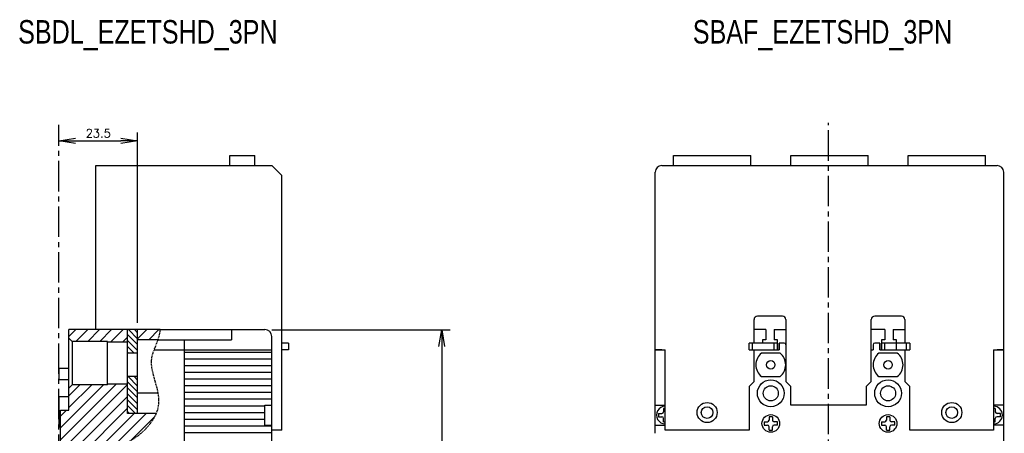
# Model space of a CAD drawing. Extents: x -741 to 1164, y -3289 to 616.
# Tile 45 of 65: x -326 to -32, y -928 to -804. Entities that reach past the tile are written whole.
import ezdxf

# ---------------------------------------------------------------- set-up
doc = ezdxf.new("R2010")
doc.units = 0
doc.header["$LTSCALE"] = 1.21
doc.header["$MEASUREMENT"] = 0
doc.linetypes.add('AXES2', pattern=[1.125, 0.75, -0.125, 0.125, -0.125])
doc.linetypes.add('CACHE', pattern=[0.375, 0.25, -0.125])
doc.layers.get('0').update_dxf_attribs({"linetype": 'CONTINUOUS'})
doc.layers.get('Defpoints').update_dxf_attribs({"linetype": 'CONTINUOUS'})
for name, color, linetype in [('AXE', 80, 'AXES2'), ('COTATION1', 50, 'CONTINUOUS'), ('HACHURES1', 130, 'CONTINUOUS'), ('POINTILLE_MOYEN', 141, 'CACHE')]:
    doc.layers.add(name, color=color, linetype=linetype)
doc.styles.add('ROMANS', font='romans.shx')
doc.styles.get("Standard").update_dxf_attribs({"font": 'txt', "width": 0.8})
doc.dimstyles.new('SC_DEFAUT', dxfattribs={"dimscale": 0, "dimtxt": 2.5, "dimasz": 5, "dimexe": 2.5, "dimexo": 2, "dimgap": 1, "dimtad": 1, "dimdec": 4, "dimzin": 12, "dimdsep": 46, "dimtxsty": 'ROMANS', "dimblk1": 'OPEN', "dimblk2": 'OPEN', "dimsah": 1, "dimcen": 0, "dimadec": 0, "dimazin": 0, "dimtfac": 1, "dimtdec": 4, "dimtofl": 0, "dimtmove": 0, "dimatfit": 3, "dimldrblk": 'OPEN', "dimfxl": 0, "dimtolj": 1, "dimtzin": 12, "dimarcsym": 0})

# ---------------------------------------------------------------- blocks, each defined once
blk = doc.blocks.new('_OPEN')
at = {"color": 0, "linetype": 'ByBlock'}
for p, q in [((-1, 0.167), (0, 0)), ((0, 0), (-1, -0.167)), ((0, 0), (-1, 0))]:
    blk.add_line(p, q, dxfattribs=at)
blk = doc.blocks.new('*D39')
at = {"layer": 'COTATION1', "color": 0, "lineweight": -2}
for p, q in [((-313.96, -838.22), (-313.96, -837.72)), ((-308.96, -840.22), (-295.46, -840.22)), ((-290.46, -894.6), (-290.46, -837.72))]:
    blk.add_line(p, q, dxfattribs=at)
at = {"layer": 'Defpoints', "color": 0}
for p in [(-313.96, -840.22), (-290.46, -840.22), (-290.46, -896.6)]:
    blk.add_point(p, dxfattribs=at)
at = {"layer": 'COTATION1', "color": 0, "lineweight": -2, "xscale": 5, "yscale": 5, "zscale": 5, "rotation": 180}
blk.add_blockref('_OPEN', (-313.96, -840.22), dxfattribs=at)
at = {"layer": 'COTATION1', "color": 0, "lineweight": -2, "xscale": 5, "yscale": 5, "zscale": 5}
blk.add_blockref('_OPEN', (-290.46, -840.22), dxfattribs=at)
at = {"layer": 'COTATION1', "color": 0, "insert": (-302.21, -837.97), "char_height": 2.5, "attachment_point": 5, "style": 'ROMANS'}
blk.add_mtext('\\A1;23.5', dxfattribs=at)
blk = doc.blocks.new('*D50')
at = {"layer": 'COTATION1', "color": 0, "lineweight": -2}
for p, q in [((-250.46, -896.6), (-197.2, -896.6)), ((-199.7, -901.6), (-199.7, -973.6)), ((-250.46, -978.6), (-197.2, -978.6))]:
    blk.add_line(p, q, dxfattribs=at)
at = {"layer": 'Defpoints', "color": 0}
for p in [(-252.46, -896.6), (-252.46, -978.6), (-199.7, -978.6)]:
    blk.add_point(p, dxfattribs=at)
at = {"layer": 'COTATION1', "color": 0, "lineweight": -2, "xscale": 5, "yscale": 5, "zscale": 5}
for p, rotation in [((-199.7, -896.6), 90), ((-199.7, -978.6), 270)]:
    blk.add_blockref('_OPEN', p, dxfattribs=dict(at, rotation=rotation))
at = {"layer": 'COTATION1', "color": 0, "insert": (-201.95, -937.6), "char_height": 2.5, "attachment_point": 5, "rotation": 90, "style": 'ROMANS'}
blk.add_mtext('\\A1;82', dxfattribs=at)

msp = doc.modelspace()

# ---------------------------------------------------------------- hatches: boundary and pattern name
at = {"layer": 'HACHURES1'}
h = msp.add_hatch(dxfattribs=at)
h.set_pattern_fill('ANSI31', color=256, scale=20, style=0)
h.set_pattern_definition([(45, (-105.4476, -1470.9773), (-1.767767, 1.767767), [])])
edge = h.paths.add_edge_path()
edge.add_line((-309.9565, -913.09643), (-310.9565, -914.09643))
edge.add_line((-310.9565, -914.09643), (-310.9565, -920.59643))
edge.add_line((-310.9565, -920.59643), (-313.4565, -920.59643))
edge.add_line((-313.4565, -920.59643), (-313.4565, -938.2687))
edge.add_spline(control_points=[(-313.4565, -938.2687), (-311.5749, -938.17444), (-307.59499, -936.50738), (-302.22186, -933.8138), (-295.4812, -931.39984), (-289.26408, -928.10023), (-285.76756, -923.65807), (-284.89516, -921.59643)], knot_values=[0, 0, 0, 0, 5.65186607, 12.553560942, 18.184800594, 27.039077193, 33.68406296, 33.68406296, 33.68406296, 33.68406296], degree=3, periodic=0)
edge.add_line((-284.89516, -921.59643), (-293.4565, -921.59643))
edge.add_line((-293.4565, -921.59643), (-293.4565, -912.8264))
edge.add_line((-293.4565, -912.8264), (-299.4565, -912.8264))
edge.add_line((-299.4565, -912.8264), (-299.4565, -913.09643))
edge.add_line((-299.4565, -913.09643), (-309.9565, -913.09643))
h.paths.add_polyline_path([(-299.4565, -900.09643), (-299.4565, -900.36647), (-293.4565, -900.36647), (-293.4565, -896.59643), (-310.82416, -896.59643), (-310.9565, -896.78543), (-310.9565, -899.09643), (-309.9565, -900.09643)])
edge = h.paths.add_edge_path()
edge.add_line((-290.4565, -896.59643), (-290.4565, -899.59643))
edge.add_line((-290.4565, -899.59643), (-284.34357, -899.59643))
edge.add_spline(control_points=[(-284.34357, -899.59643), (-283.99914, -898.61561), (-283.74466, -897.62091), (-283.73247, -896.59643)], knot_values=[56.26375763, 56.26375763, 56.26375763, 56.26375763, 59.337416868, 59.337416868, 59.337416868, 59.337416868], degree=3, periodic=0)
edge.add_line((-283.73247, -896.59643), (-290.4565, -896.59643))
h = msp.add_hatch(dxfattribs=at)
h.set_pattern_fill('ANSI31', color=256, scale=10, angle=90, style=0)
h.set_pattern_definition([(135, (-18.9718, -1183.1483), (-0.8838835, -0.8838835), [])])
h.paths.add_polyline_path([(-290.4565, -896.59643), (-293.4565, -896.59643), (-293.4565, -903.59643), (-290.4565, -903.59643)])
h.paths.add_polyline_path([(-290.4565, -910.59643), (-293.4565, -910.59643), (-293.4565, -921.56843), (-293.4285, -921.59643), (-290.4565, -921.59643)])

# ---------------------------------------------------------------- linework, layer by layer
for p, q in [((-262.9565, -844.59643), (-255.45935, -844.59643)), ((-262.9565, -847.59643), (-262.9565, -844.59643)), ((-255.45935, -847.59643), (-255.45935, -844.59643)), ((-130.57676, -844.59643), (-107.48385, -844.59643)), ((-130.57676, -847.59643), (-130.57676, -844.59643)), ((-107.48385, -847.59643), (-107.48385, -844.59643)), ((-95.57146, -844.59643), (-72.48916, -844.59643)), ((-95.57146, -847.59643), (-95.57146, -844.59643)), ((-72.48916, -847.59643), (-72.48916, -844.59643)), ((-60.57676, -844.59643), (-37.48385, -844.59643)), ((-60.57676, -847.59643), (-60.57676, -844.59643)), ((-37.48385, -847.59643), (-37.48385, -844.59643)), ((-302.9565, -847.59643), (-250.4565, -847.59643)), ((-302.9565, -896.59643), (-302.9565, -847.59643)), ((-250.4565, -847.59643), (-247.4565, -850.59643)), ((-134.03031, -847.59643), (-34.03031, -847.59643)), ((-247.4565, -926.59643), (-247.4565, -850.59643)), ((-136.03031, -902.59643), (-136.03031, -849.59643)), ((-32.03031, -902.59643), (-32.03031, -849.59643)), ((-98.03031, -892.59643), (-105.53031, -892.59643)), ((-62.53031, -892.59643), (-70.53031, -892.59643)), ((-106.53031, -900.59643), (-106.53031, -893.59643)), ((-97.03031, -893.59643), (-97.03031, -912.09643)), ((-71.53031, -912.09643), (-71.53031, -893.59643)), ((-61.53031, -893.59643), (-61.53031, -900.59643)), ((-310.9565, -920.59643), (-310.9565, -896.59643)), ((-310.9565, -920.59643), (-310.9565, -896.59643)), ((-283.73247, -896.59643), (-252.4565, -896.59643)), ((-262.4565, -896.59643), (-262.4565, -899.59643)), ((-250.4565, -948.59643), (-250.4565, -898.59643)), ((-103.03031, -896.59643), (-106.53031, -896.59643)), ((-103.03031, -896.59643), (-103.03031, -899.59643)), ((-100.53031, -896.59643), (-97.03031, -896.59643)), ((-100.53031, -896.59643), (-100.53031, -899.59643)), ((-67.53031, -896.59643), (-71.53031, -896.59643)), ((-67.53031, -896.59643), (-67.53031, -899.59643)), ((-65.03031, -896.59643), (-61.53031, -896.59643)), ((-65.03031, -896.59643), (-65.03031, -899.59643)), ((-284.34357, -899.59643), (-262.4565, -899.59643)), ((-276.4565, -974.59643), (-276.4565, -899.59643)), ((-245.4565, -900.59643), (-247.4565, -900.59643)), ((-245.4565, -900.59643), (-245.4565, -902.59643)), ((-99.53031, -900.59643), (-108.03031, -900.59643)), ((-108.03031, -902.59643), (-108.03031, -900.59643)), ((-107.03031, -902.59643), (-107.03031, -900.59643)), ((-103.03031, -899.59643), (-104.03031, -899.59643)), ((-104.03031, -899.59643), (-104.03031, -900.59643)), ((-99.53031, -899.59643), (-100.53031, -899.59643)), ((-100.53031, -902.59643), (-100.53031, -900.59643)), ((-99.53031, -902.59643), (-99.53031, -899.59643)), ((-99.53031, -900.59643), (-99.53031, -902.59643)), ((-97.53031, -900.59643), (-99.03031, -900.59643)), ((-99.03031, -900.59643), (-99.03031, -902.59643)), ((-71.03031, -901.09643), (-71.03031, -902.59643)), ((-69.03031, -900.59643), (-70.53031, -900.59643)), ((-69.03031, -902.59643), (-69.03031, -900.59643)), ((-67.53031, -899.59643), (-68.53031, -899.59643)), ((-68.53031, -899.59643), (-68.53031, -902.59643)), ((-60.03031, -900.59643), (-68.53031, -900.59643)), ((-68.53031, -902.59643), (-68.53031, -900.59643)), ((-67.53031, -902.59643), (-67.53031, -900.59643)), ((-64.03031, -899.59643), (-65.03031, -899.59643)), ((-64.03031, -902.59643), (-64.03031, -899.59643)), ((-61.03031, -902.59643), (-61.03031, -900.59643)), ((-60.03031, -900.59643), (-60.03031, -902.59643)), ((-285.52612, -902.59643), (-250.4565, -902.59643)), ((-250.4565, -903.39643), (-276.4565, -903.39643)), ((-245.4565, -902.59643), (-247.4565, -902.59643)), ((-136.03031, -902.59643), (-133.03031, -902.59643)), ((-136.03031, -927.54583), (-136.03031, -902.59643)), ((-134.03031, -902.59643), (-136.03031, -902.59643)), ((-133.03031, -926.59643), (-133.03031, -902.59643)), ((-108.03031, -902.59643), (-99.03031, -902.59643)), ((-106.53031, -912.09643), (-106.53031, -902.59643)), ((-98.78031, -903.59643), (-104.28031, -903.59643)), ((-104.03031, -902.59643), (-99.53031, -902.59643)), ((-71.53031, -902.59643), (-71.03031, -902.59643)), ((-63.78031, -903.59643), (-69.28031, -903.59643)), ((-69.03031, -902.59643), (-60.03031, -902.59643)), ((-68.53031, -902.59643), (-64.03031, -902.59643)), ((-61.53031, -902.59643), (-61.53031, -912.09643)), ((-35.03031, -902.59643), (-32.03031, -902.59643)), ((-35.03031, -902.59643), (-35.03031, -926.59643)), ((-32.03031, -902.59643), (-34.03031, -902.59643)), ((-32.03031, -1054.59643), (-32.03031, -902.59643)), ((-250.4565, -905.39643), (-276.4565, -905.39643)), ((-250.4565, -907.39643), (-276.4565, -907.39643)), ((-313.9565, -908.09643), (-313.9565, -911.59643)), ((-313.9565, -908.09643), (-310.9565, -908.09643)), ((-313.9565, -908.09643), (-313.9565, -911.59643)), ((-313.9565, -908.09643), (-310.9565, -908.09643)), ((-250.4565, -909.39643), (-276.4565, -909.39643)), ((-104.28031, -910.59643), (-98.78031, -910.59643)), ((-69.28031, -910.59643), (-63.78031, -910.59643)), ((-310.9565, -911.59643), (-313.9565, -911.59643)), ((-310.9565, -911.59643), (-313.9565, -911.59643)), ((-250.4565, -911.39643), (-276.4565, -911.39643)), ((-250.4565, -913.39643), (-276.4565, -913.39643)), ((-106.53031, -912.09643), (-108.03031, -913.59643)), ((-108.03031, -913.59643), (-108.03031, -926.59643)), ((-95.53031, -913.59643), (-97.03031, -912.09643)), ((-95.53031, -919.09643), (-95.53031, -913.59643)), ((-71.53031, -912.09643), (-73.03031, -913.59643)), ((-73.03031, -913.59643), (-73.03031, -919.09643)), ((-60.03031, -913.59643), (-61.53031, -912.09643)), ((-60.03031, -926.59643), (-60.03031, -913.59643)), ((-313.9565, -916.59643), (-313.9565, -925.59643)), ((-313.9565, -916.59643), (-310.9565, -916.59643)), ((-313.9565, -916.59643), (-313.9565, -925.59643)), ((-313.9565, -916.59643), (-310.9565, -916.59643)), ((-250.4565, -915.39643), (-276.4565, -915.39643)), ((-250.4565, -917.39643), (-276.4565, -917.39643)), ((-252.4565, -919.39643), (-276.4565, -919.39643)), ((-252.4565, -919.09643), (-250.4565, -919.09643)), ((-252.4565, -925.09643), (-252.4565, -919.09643)), ((-135.99031, -919.09643), (-133.03031, -919.09643)), ((-73.03031, -919.09643), (-95.53031, -919.09643)), ((-32.07031, -919.09643), (-35.03031, -919.09643)), ((-313.4565, -974.59643), (-313.4565, -920.59643)), ((-313.4565, -920.59643), (-310.9565, -920.59643)), ((-313.4565, -920.59643), (-310.9565, -920.59643)), ((-252.4565, -921.39643), (-276.4565, -921.39643)), ((-135.03031, -921.59643), (-134.03031, -921.59643)), ((-135.03031, -921.59643), (-135.03031, -922.59643)), ((-133.03031, -920.09643), (-133.53031, -920.09643)), ((-133.53031, -920.09643), (-133.53031, -921.09643)), ((-34.53031, -920.09643), (-35.03031, -920.09643)), ((-34.53031, -920.09643), (-34.53031, -921.09643)), ((-33.03031, -921.59643), (-34.03031, -921.59643)), ((-33.03031, -922.59643), (-33.03031, -921.59643)), ((-252.4565, -923.39643), (-276.4565, -923.39643)), ((-250.4565, -925.39643), (-276.4565, -925.39643)), ((-252.4565, -925.09643), (-250.4565, -925.09643)), ((-135.99031, -925.09643), (-133.03031, -925.09643)), ((-135.03031, -922.59643), (-134.03031, -922.59643)), ((-133.53031, -924.09643), (-133.53031, -923.09643)), ((-133.53031, -924.09643), (-133.03031, -924.09643)), ((-103.53031, -924.09643), (-102.53031, -924.09643)), ((-103.53031, -924.09643), (-103.53031, -925.09643)), ((-103.53031, -925.09643), (-102.53031, -925.09643)), ((-101.03031, -922.59643), (-102.03031, -922.59643)), ((-102.03031, -922.59643), (-102.03031, -923.59643)), ((-101.03031, -922.59643), (-101.03031, -923.59643)), ((-99.53031, -924.09643), (-100.53031, -924.09643)), ((-99.53031, -925.09643), (-100.53031, -925.09643)), ((-99.53031, -925.09643), (-99.53031, -924.09643)), ((-68.53031, -924.09643), (-67.53031, -924.09643)), ((-68.53031, -924.09643), (-68.53031, -925.09643)), ((-68.53031, -925.09643), (-67.53031, -925.09643)), ((-66.03031, -922.59643), (-67.03031, -922.59643)), ((-67.03031, -922.59643), (-67.03031, -923.59643)), ((-66.03031, -922.59643), (-66.03031, -923.59643)), ((-64.53031, -924.09643), (-65.53031, -924.09643)), ((-64.53031, -925.09643), (-65.53031, -925.09643)), ((-64.53031, -925.09643), (-64.53031, -924.09643)), ((-35.03031, -924.09643), (-34.53031, -924.09643)), ((-32.07031, -925.09643), (-35.03031, -925.09643)), ((-34.53031, -924.09643), (-34.53031, -923.09643)), ((-33.03031, -922.59643), (-34.03031, -922.59643)), ((-313.9565, -925.59643), (-313.4565, -925.59643)), ((-313.9565, -925.59643), (-313.4565, -925.59643)), ((-250.4565, -927.39643), (-276.4565, -927.39643)), ((-247.4565, -926.59643), (-250.4565, -926.59643)), ((-108.03031, -926.59643), (-133.03031, -926.59643)), ((-102.03031, -926.59643), (-102.03031, -925.59643)), ((-102.03031, -926.59643), (-101.03031, -926.59643)), ((-101.03031, -926.59643), (-101.03031, -925.59643)), ((-67.03031, -926.59643), (-67.03031, -925.59643)), ((-67.03031, -926.59643), (-66.03031, -926.59643)), ((-66.03031, -926.59643), (-66.03031, -925.59643)), ((-35.03031, -926.59643), (-60.03031, -926.59643))]:
    msp.add_line(p, q)
at = {"color": 7, "linetype": 'Continuous'}
for p, q in [((-290.4565, -896.59643), (-310.9565, -896.59643)), ((-310.9565, -920.59643), (-310.9565, -896.59643)), ((-293.4565, -921.59643), (-293.4565, -896.59643)), ((-290.4565, -921.59643), (-290.4565, -896.59643)), ((-283.73247, -896.59643), (-290.4565, -896.59643)), ((-310.9565, -899.09643), (-309.9565, -900.09643)), ((-309.9565, -900.09643), (-309.9565, -913.09643)), ((-299.4565, -900.09643), (-309.9565, -900.09643)), ((-299.4565, -913.09643), (-299.4565, -900.09643)), ((-293.4565, -900.36647), (-299.4565, -900.36647)), ((-284.34357, -899.59643), (-290.4565, -899.59643)), ((-290.4565, -903.59643), (-293.4565, -903.59643)), ((-313.9565, -908.09643), (-313.9565, -911.59643)), ((-313.9565, -908.09643), (-310.9565, -908.09643)), ((-290.4565, -910.59643), (-293.4565, -910.59643)), ((-310.9565, -914.09643), (-309.9565, -913.09643)), ((-299.4565, -913.09643), (-309.9565, -913.09643)), ((-293.4565, -912.8264), (-299.4565, -912.8264)), ((-313.9565, -916.59643), (-313.9565, -925.59643)), ((-284.311, -915.59643), (-290.4565, -915.59643)), ((-313.4565, -938.2687), (-313.4565, -920.59643)), ((-313.4565, -920.59643), (-310.9565, -920.59643)), ((-284.89516, -921.59643), (-293.4565, -921.59643)), ((-313.9565, -925.59643), (-313.4565, -925.59643))]:
    msp.add_line(p, q, dxfattribs=at)
at = {"color": 2, "linetype": 'Continuous'}
msp.add_line((-293.4565, -921.56843), (-293.4285, -921.59643), dxfattribs=at)
for centre, radius in [((-101.53031, -907.09643), 1.25), ((-66.53031, -907.09643), 1.25), ((-101.53031, -915.59643), 4), ((-101.53031, -915.59643), 2.25), ((-66.53031, -915.59643), 4), ((-66.53031, -915.59643), 2.25), ((-120.53031, -921.34643), 3), ((-47.53031, -921.34643), 3), ((-120.53031, -921.34643), 1.75), ((-101.53031, -924.59643), 2.625), ((-66.53031, -924.59643), 2.625), ((-47.53031, -921.34643), 1.75)]:
    msp.add_circle(centre, radius)
for centre, radius, start, end in [((-134.03031, -849.59643), 2, 90, 180), ((-34.03031, -849.59643), 2, 0, 90), ((-105.53031, -893.59643), 1, 90, 180), ((-98.03031, -893.59643), 1, 0, 90), ((-70.53031, -893.59643), 1, 90, 180), ((-62.53031, -893.59643), 1, 0, 90), ((-252.4565, -898.59643), 2, 0, 90), ((-97.53031, -901.09643), 0.5, 0, 90), ((-70.53031, -901.09643), 0.5, 90, 180), ((-101.53031, -907.09643), 4.45112, 128.1572266, 231.8427734), ((-101.53031, -907.09643), 4.45112, 308.1572266, 51.8427734), ((-66.53031, -907.09643), 4.45112, 128.1572266, 231.8427734), ((-66.53031, -907.09643), 4.45112, 308.1572266, 51.8427734), ((-133.03031, -922.09643), 2.625, 89.9999999, 270.0000001), ((-35.03031, -922.09643), 2.625, 270.0000001, 89.9999999), ((-134.03031, -921.09643), 0.5, 270, 0), ((-34.03031, -921.09643), 0.5, 180, 270), ((-134.03031, -923.09643), 0.5, 0, 90), ((-102.53031, -923.59643), 0.5, 270, 0), ((-102.53031, -925.59643), 0.5, 0, 90), ((-100.53031, -923.59643), 0.5, 180, 270), ((-100.53031, -925.59643), 0.5, 90, 180), ((-67.53031, -923.59643), 0.5, 270, 0), ((-67.53031, -925.59643), 0.5, 0, 90), ((-65.53031, -923.59643), 0.5, 180, 270), ((-65.53031, -925.59643), 0.5, 90, 180), ((-34.03031, -923.09643), 0.5, 90, 180)]:
    msp.add_arc(centre, radius, start, end)
at = {"layer": 'AXE', "ltscale": 10}
for p, q in [((-313.9565, -1141.16885), (-313.9565, -835.46101)), ((-84.28031, -1132.01899), (-84.28031, -834.89131))]:
    msp.add_line(p, q, dxfattribs=at)
at = {"layer": 'POINTILLE_MOYEN', "start_tangent": (0.998747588, 0.05003254), "end_tangent": (0.011894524, 0.999929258)}
msp.add_spline([(-313.4565, -938.2687), (-308.04609, -936.63436), (-301.7716, -933.7596), (-296.54287, -931.66887), (-288.96121, -927.09539), (-284.12462, -918.60179), (-286.21612, -905.01203), (-283.73247, -896.59643)], degree=3, dxfattribs=at)

# ---------------------------------------------------------------- texts
at = {"char_height": 7, "width": 122.1555, "attachment_point": 1}
for s, insert in [('SBDL_EZETSHD_3PN', (-326.1083, -804.1751)), ('SBAF_EZETSHD_3PN', (-124.79844, -804.1751))]:
    msp.add_mtext(s, dxfattribs=dict(at, insert=insert))

# ---------------------------------------------------------------- dimensions: what is measured, and where the dimension line sits
at = {"layer": 'COTATION1'}
dim = msp.add_linear_dim(base=(-290.4565, -840.21973), p1=(-313.9565, -840.21973), p2=(-290.4565, -896.59643), dimstyle='SC_DEFAUT', override={"dimscale": 1, "dimdec": 1}, dxfattribs=at)
dim.commit()
dim.dimension.update_dxf_attribs({"geometry": '*D39', "text_midpoint": (-302.2065, -837.96973)})
dim = msp.add_linear_dim(base=(-199.69931, -978.59643), p1=(-252.4565, -896.59643), p2=(-252.4565, -978.59643), angle=90, dimstyle='SC_DEFAUT', override={"dimscale": 1, "dimdec": 1}, dxfattribs=at)
dim.commit()
dim.dimension.update_dxf_attribs({"geometry": '*D50', "text_midpoint": (-201.94931, -937.59643)})

doc.saveas('drawing.dxf')
